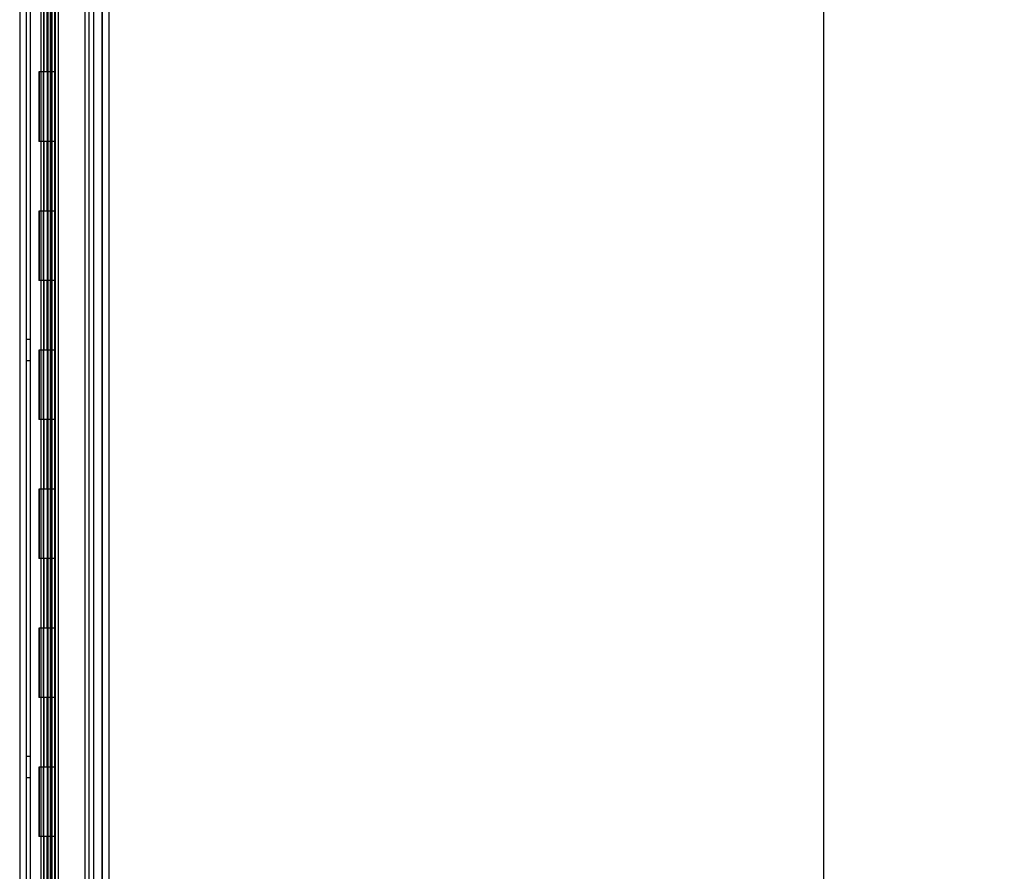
# Model space of a CAD drawing. Header units: inches. Extents: x 1 to 299, y -2 to 199.
# Tile 29 of 75: x 30 to 44, y 108 to 120. Entities that reach past the tile are written whole.
import ezdxf
from ezdxf.enums import TextEntityAlignment as Align
from ezdxf.lldxf.tags import DXFTag

# ---------------------------------------------------------------- set-up
doc = ezdxf.new("R2010")
doc.units = ezdxf.units.IN
doc.header["$MEASUREMENT"] = 0
for name, color, linetype in [('COM53955-1', 7, 'Continuous'), ('COM54746-60', 7, 'Continuous'), ('COM70220', 7, 'Continuous'), ('COM71177-1', 7, 'Continuous'), ('Default', 7, 'Continuous')]:
    doc.layers.add(name, color=color, linetype=linetype)
doc.styles.add('SEACAD_Times_New_Roman', font='times.ttf')
tags = doc.linetypes.add('HIDDEN2', pattern=[0.1875, 0.125, -0.0625]).pattern_tags.tags
tags[6:7] = [DXFTag(74, 4), DXFTag(75, 0), DXFTag(340, '0'), DXFTag(46, 0.0), DXFTag(50, 0.0), DXFTag(44, 0.0), DXFTag(45, 0.0)]
tags[4:5] = [DXFTag(74, 4), DXFTag(75, 0), DXFTag(340, '0'), DXFTag(46, 0.0), DXFTag(50, 0.0), DXFTag(44, 0.0), DXFTag(45, 0.0)]
doc.dimstyles.new('HAMMOND_(STH_-_300x200)', dxfattribs={"dimtxt": 1.5, "dimasz": 1.875, "dimexe": 0.75, "dimexo": 0.75, "dimgap": 0.375, "dimtad": 0, "dimtih": 1, "dimtoh": 1, "dimzin": 0, "dimdsep": 46, "dimtxsty": 'SEACAD_Times_New_Roman', "dimblk1": '_SE_FILLED', "dimblk2": '_SE_FILLED', "dimsah": 1, "dimcen": 0.75, "dimadec": 0, "dimazin": 0, "dimtfac": 0.8, "dimtofl": 0, "dimtmove": 0, "dimatfit": 3, "dimfxl": 1, "dimtolj": 1, "dimtzin": 0, "dimarcsym": 0})

# ---------------------------------------------------------------- blocks, each defined once
blk = doc.blocks.new('SE3')
at = {"layer": 'COM53955-1', "color": 7, "linetype": 'Continuous'}
for p, q in [((30.615, 131.385), (30.615, 69.043)), ((31.385, 131.337), (31.385, 69.091))]:
    blk.add_line(p, q, dxfattribs=at)
at = {"layer": 'COM53955-1', "color": 7, "linetype": 'HIDDEN2'}
for p, q in [((31.29, 131.337), (31.29, 69.091)), ((30.509, 130.369), (30.509, 104.777)), ((30.604, 130.369), (30.604, 104.777)), ((30.563, 130.155), (30.563, 104.777)), ((30.655, 130.155), (30.655, 104.777))]:
    blk.add_line(p, q, dxfattribs=at)
at = {"layer": 'COM54746-60', "color": 7, "linetype": 'HIDDEN2'}
for p, q in [((30.26, 70.214), (30.26, 130.214)), ((30.446, 130.214), (30.446, 70.214)), ((30.546, 70.214), (30.546, 130.214)), ((31.1, 70.214), (31.1, 130.214)), ((30.454, 119.214), (30.454, 120.214)), ((30.496, 119.214), (30.496, 120.214)), ((30.551, 119.214), (30.551, 120.214)), ((30.409, 119.214), (30.379, 119.214)), ((30.379, 119.214), (30.379, 118.214)), ((30.409, 119.214), (30.379, 119.214)), ((30.379, 119.214), (30.379, 118.214)), ((30.384, 119.214), (30.384, 118.214)), ((30.441, 119.214), (30.441, 118.214)), ((30.501, 118.214), (30.501, 119.214)), ((30.506, 118.214), (30.506, 119.214)), ((30.551, 118.214), (30.551, 119.214)), ((30.409, 118.214), (30.379, 118.214)), ((30.409, 118.214), (30.379, 118.214)), ((30.454, 117.214), (30.454, 118.214)), ((30.496, 117.214), (30.496, 118.214)), ((30.551, 117.214), (30.551, 118.214)), ((30.409, 117.214), (30.379, 117.214)), ((30.379, 117.214), (30.379, 116.214)), ((30.409, 117.214), (30.379, 117.214)), ((30.379, 117.214), (30.379, 116.214)), ((30.384, 117.214), (30.384, 116.214)), ((30.441, 117.214), (30.441, 116.214)), ((30.501, 116.214), (30.501, 117.214)), ((30.506, 116.214), (30.506, 117.214)), ((30.551, 116.214), (30.551, 117.214)), ((30.409, 116.214), (30.379, 116.214)), ((30.409, 116.214), (30.379, 116.214)), ((30.454, 115.214), (30.454, 116.214)), ((30.496, 115.214), (30.496, 116.214)), ((30.551, 115.214), (30.551, 116.214)), ((30.26, 115.366), (30.198, 115.366)), ((30.409, 115.214), (30.379, 115.214)), ((30.379, 115.214), (30.379, 114.214)), ((30.409, 115.214), (30.379, 115.214)), ((30.379, 115.214), (30.379, 114.214)), ((30.384, 115.214), (30.384, 114.214)), ((30.441, 115.214), (30.441, 114.214)), ((30.501, 114.214), (30.501, 115.214)), ((30.506, 114.214), (30.506, 115.214)), ((30.551, 114.214), (30.551, 115.214)), ((30.198, 115.062), (30.26, 115.062)), ((30.409, 114.214), (30.379, 114.214)), ((30.409, 114.214), (30.379, 114.214)), ((30.454, 113.214), (30.454, 114.214)), ((30.496, 113.214), (30.496, 114.214)), ((30.551, 113.214), (30.551, 114.214)), ((30.409, 113.214), (30.379, 113.214)), ((30.379, 113.214), (30.379, 112.214)), ((30.409, 113.214), (30.379, 113.214)), ((30.379, 113.214), (30.379, 112.214)), ((30.384, 113.214), (30.384, 112.214)), ((30.441, 113.214), (30.441, 112.214)), ((30.501, 112.214), (30.501, 113.214)), ((30.506, 112.214), (30.506, 113.214)), ((30.551, 112.214), (30.551, 113.214)), ((30.409, 112.214), (30.379, 112.214)), ((30.409, 112.214), (30.379, 112.214)), ((30.454, 111.214), (30.454, 112.214)), ((30.496, 111.214), (30.496, 112.214)), ((30.551, 111.214), (30.551, 112.214)), ((30.409, 111.214), (30.379, 111.214)), ((30.379, 111.214), (30.379, 110.214)), ((30.409, 111.214), (30.379, 111.214)), ((30.379, 111.214), (30.379, 110.214)), ((30.384, 111.214), (30.384, 110.214)), ((30.441, 111.214), (30.441, 110.214)), ((30.501, 110.214), (30.501, 111.214)), ((30.506, 110.214), (30.506, 111.214)), ((30.551, 110.214), (30.551, 111.214)), ((30.409, 110.214), (30.379, 110.214)), ((30.409, 110.214), (30.379, 110.214)), ((30.454, 109.214), (30.454, 110.214)), ((30.496, 109.214), (30.496, 110.214)), ((30.551, 109.214), (30.551, 110.214)), ((30.26, 109.366), (30.198, 109.366)), ((30.409, 109.214), (30.379, 109.214)), ((30.379, 109.214), (30.379, 108.214)), ((30.409, 109.214), (30.379, 109.214)), ((30.379, 109.214), (30.379, 108.214)), ((30.384, 109.214), (30.384, 108.214)), ((30.441, 109.214), (30.441, 108.214)), ((30.501, 108.214), (30.501, 109.214)), ((30.506, 108.214), (30.506, 109.214)), ((30.551, 108.214), (30.551, 109.214)), ((30.198, 109.062), (30.26, 109.062)), ((30.409, 108.214), (30.379, 108.214)), ((30.409, 108.214), (30.379, 108.214)), ((30.454, 107.214), (30.454, 108.214)), ((30.496, 107.214), (30.496, 108.214)), ((30.551, 107.214), (30.551, 108.214))]:
    blk.add_line(p, q, dxfattribs=at)
at = {"layer": 'COM54746-60', "color": 7, "linetype": 'Continuous'}
for p, q in [((30.409, 119.214), (30.409, 120.214)), ((30.613, 119.214), (30.613, 120.214)), ((30.613, 119.214), (30.409, 119.214)), ((30.613, 119.214), (30.409, 119.214)), ((30.409, 118.214), (30.409, 119.214)), ((30.613, 118.214), (30.613, 119.214)), ((30.613, 118.214), (30.409, 118.214)), ((30.613, 118.214), (30.409, 118.214)), ((30.409, 117.214), (30.409, 118.214)), ((30.613, 117.214), (30.613, 118.214)), ((30.613, 117.214), (30.409, 117.214)), ((30.613, 117.214), (30.409, 117.214)), ((30.409, 116.214), (30.409, 117.214)), ((30.613, 116.214), (30.613, 117.214)), ((30.613, 116.214), (30.409, 116.214)), ((30.613, 116.214), (30.409, 116.214)), ((30.409, 115.214), (30.409, 116.214)), ((30.613, 115.214), (30.613, 116.214)), ((30.613, 115.214), (30.409, 115.214)), ((30.613, 115.214), (30.409, 115.214)), ((30.409, 114.214), (30.409, 115.214)), ((30.613, 114.214), (30.613, 115.214)), ((30.613, 114.214), (30.409, 114.214)), ((30.613, 114.214), (30.409, 114.214)), ((30.409, 113.214), (30.409, 114.214)), ((30.613, 113.214), (30.613, 114.214)), ((30.613, 113.214), (30.409, 113.214)), ((30.613, 113.214), (30.409, 113.214)), ((30.409, 112.214), (30.409, 113.214)), ((30.613, 112.214), (30.613, 113.214)), ((30.613, 112.214), (30.409, 112.214)), ((30.613, 112.214), (30.409, 112.214)), ((30.409, 111.214), (30.409, 112.214)), ((30.613, 111.214), (30.613, 112.214)), ((30.613, 111.214), (30.409, 111.214)), ((30.613, 111.214), (30.409, 111.214)), ((30.409, 110.214), (30.409, 111.214)), ((30.613, 110.214), (30.613, 111.214)), ((30.613, 110.214), (30.409, 110.214)), ((30.613, 110.214), (30.409, 110.214)), ((30.409, 109.214), (30.409, 110.214)), ((30.613, 109.214), (30.613, 110.214)), ((30.613, 109.214), (30.409, 109.214)), ((30.613, 109.214), (30.409, 109.214)), ((30.409, 108.214), (30.409, 109.214)), ((30.613, 108.214), (30.613, 109.214)), ((30.613, 108.214), (30.409, 108.214)), ((30.613, 108.214), (30.409, 108.214)), ((30.409, 107.214), (30.409, 108.214)), ((30.613, 107.214), (30.613, 108.214))]:
    blk.add_line(p, q, dxfattribs=at)
at = {"layer": 'COM70220', "color": 7, "linetype": 'HIDDEN2'}
for p, q in [((31.04, 130.742), (31.04, 69.687)), ((31.286, 130.742), (31.286, 69.687)), ((31.288, 130.742), (31.288, 69.687)), ((31.289, 130.742), (31.289, 69.687))]:
    blk.add_line(p, q, dxfattribs=at)
at = {"layer": 'COM71177-1', "color": 7, "linetype": 'HIDDEN2'}
for p, q in [((30.103, 130.76), (30.103, 69.45)), ((31.165, 130.76), (31.165, 69.45))]:
    blk.add_line(p, q, dxfattribs=at)
at = {"layer": 'COM71177-1', "color": 7, "linetype": 'Continuous'}
blk.add_line((30.198, 130.76), (30.198, 69.45), dxfattribs=at)
blk = doc.blocks.new('DMBLK2832')
at = {"layer": 'Default', "linetype": 'Continuous'}
for points in [[(41.974, 129.605), (41.661, 131.48), (41.349, 129.605)], [(41.974, 70.823), (41.349, 70.823), (41.661, 68.948)]]:
    blk.add_hatch(color=7, dxfattribs=at).paths.add_polyline_path(points)
at = {"layer": 'Default', "color": 7, "linetype": 'Continuous'}
for p, q in [((31.697, 131.48), (42.411, 131.48)), ((41.661, 131.48), (41.661, 101.489)), ((41.661, 97.214), (41.661, 68.948)), ((31.992, 68.948), (42.411, 68.948))]:
    blk.add_line(p, q, dxfattribs=at)
at = {"layer": 'Default', "color": 7, "linetype": 'Continuous', "style": 'SEACAD_Times_New_Roman'}
for s, p in [('62.53', (39.102, 100.964)), ('DOOR', (38.516, 98.714))]:
    blk.add_text(s, height=1.5, dxfattribs=at).set_placement(p, align=Align.TOP_LEFT)
blk = doc.blocks.new('_SE_FILLED')
at = {"color": 0}
blk.add_line((0, 0), (-1, 0), dxfattribs=at)
blk.add_solid([(0, 0), (-1, -0.1665), (-1, 0.1665), (0, 0)], dxfattribs=at)

msp = doc.modelspace()

# ---------------------------------------------------------------- block references
at = {"layer": 'Default'}
msp.add_blockref('SE3', (0, 0), dxfattribs=at)

# ---------------------------------------------------------------- dimensions: what is measured, and where the dimension line sits
at = {"layer": 'Default', "color": 7, "linetype": 'Continuous'}
dim = msp.add_linear_dim(base=(41.661, 131.48), p1=(30.947, 131.48), p2=(31.242, 68.948), angle=270.2699, text='\\A1;<>\\PDOOR', dimstyle='HAMMOND_(STH_-_300x200)', dxfattribs=at)
dim.commit()
dim.dimension.update_dxf_attribs({"geometry": 'DMBLK2832', "text_midpoint": (41.661, 100.214), "dimtype": 161})

doc.saveas('drawing.dxf')
